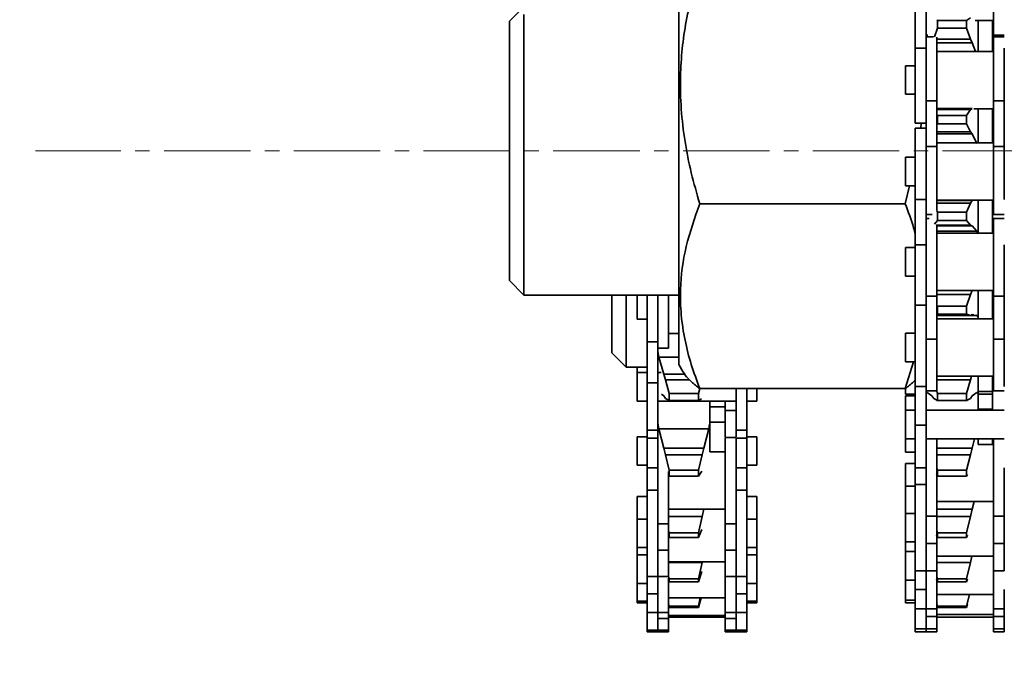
# Model space of a CAD drawing. Header units: millimetres. Extents: x 2945 to 26725, y -1082 to 16127.
# Tile 130 of 151: x 20658 to 20795, y 12262 to 12351. Entities that reach past the tile are written whole.
import ezdxf

# ---------------------------------------------------------------- set-up
doc = ezdxf.new("R2010")
doc.units = ezdxf.units.MM
doc.linetypes.add('点画线', pattern=[18, 12, -2, 2, -2])
doc.layers.get('0').update_dxf_attribs({"lineweight": 35})
for name, color, linetype, lineweight in [('中心线层', 1, '点画线', 18), ('几何体', 7, 'Continuous', 35), ('尺寸线层', 3, 'Continuous', 18)]:
    doc.layers.add(name, color=color, linetype=linetype, lineweight=lineweight)
doc.styles.add('标准', font='txt', dxfattribs={"width": 0.667})
doc.dimstyles.new('GB_尺寸', dxfattribs={"dimtxt": 3.5, "dimasz": 4, "dimexe": 2, "dimexo": 0, "dimtad": 1, "dimdsep": 46, "dimtxsty": '标准', "dimblk": '_CAXARROW', "dimcen": 0, "dimdle": 8, "dimazin": 2, "dimtfac": 0.707107, "dimtdec": 3, "dimtmove": 2, "dimatfit": 3, "dimfxl": 0, "dimfrac": 2, "dimtolj": 1, "dimarcsym": 0})

# ---------------------------------------------------------------- blocks, each defined once
blk = doc.blocks.new('*X159')
at = {"layer": '尺寸线层', "linetype": 'Continuous'}
for points in [[(20437.84, 13747.6), (20447.84, 13667.6), (20427.84, 13667.6)], [(20437.84, 10747.6), (20447.84, 10827.6), (20427.84, 10827.6)]]:
    blk.add_hatch(color=0, dxfattribs=at).paths.add_polyline_path(points, flags=0)
at = {"layer": '尺寸线层', "color": 0, "linetype": 'Continuous'}
for p, q in [((22045.93, 13747.6), (20397.84, 13747.6)), ((20437.84, 13747.6), (20437.84, 10747.6)), ((20790.93, 10747.6), (20397.84, 10747.6))]:
    blk.add_line(p, q, dxfattribs=at)
at = {"layer": '尺寸线层', "color": 0, "insert": (20390.72, 12247.6), "char_height": 70, "width": 255.1041, "attachment_point": 5, "rotation": 90, "line_spacing_factor": 1.15057, "style": '标准'}
blk.add_mtext('\\T1.1;3000', dxfattribs=at)
blk = doc.blocks.new('_CAXARROW')
blk.add_hatch(color=0).paths.add_polyline_path([(0, 0), (-1, 0.125), (-1, -0.125)], flags=0)

msp = doc.modelspace()

# ---------------------------------------------------------------- linework, layer by layer
at = {"layer": '中心线层'}
msp.add_line((23551.999, 12332.598), (20660.189, 12332.598), dxfattribs=at)
at = {"layer": '几何体'}
for p, q in [((20749.414, 12326.333), (20749.414, 12362.223)), ((20793.064, 12359.844), (20793.064, 12348.686)), ((20727.928, 12352.598), (20725.928, 12350.598)), ((20782.214, 12352.969), (20782.214, 12346.845)), ((20783.714, 12352.969), (20783.714, 12346.845)), ((20725.928, 12349.625), (20725.928, 12350.598)), ((20727.928, 12351.517), (20727.928, 12312.598)), ((20785.206, 12350.787), (20785.302, 12350.719)), ((20785.302, 12349.617), (20785.302, 12350.719)), ((20785.302, 12350.719), (20789.34, 12350.719)), ((20789.34, 12350.719), (20789.853, 12351.08)), ((20789.34, 12349.617), (20789.34, 12350.719)), ((20790.542, 12350.711), (20793.064, 12350.711)), ((20792.928, 12346.412), (20792.928, 12350.711)), ((20725.928, 12314.598), (20725.928, 12349.625)), ((20785.302, 12349.617), (20784.901, 12348.452)), ((20789.34, 12349.617), (20785.302, 12349.617)), ((20789.853, 12348.125), (20789.34, 12349.617)), ((20783.714, 12348.686), (20783.954, 12348.686)), ((20784.746, 12348.437), (20783.714, 12348.437)), ((20785.214, 12348.399), (20785.214, 12339.563)), ((20785.214, 12348.125), (20789.853, 12348.125)), ((20785.214, 12347.602), (20790.116, 12347.602)), ((20790.116, 12347.602), (20789.853, 12348.125)), ((20790.545, 12346.412), (20790.116, 12347.602)), ((20793.064, 12348.686), (20794.564, 12348.686)), ((20794.564, 12348.437), (20793.064, 12348.437)), ((20793.064, 12348.437), (20793.064, 12339.563)), ((20782.214, 12346.845), (20782.214, 12336.438)), ((20782.214, 12346.845), (20783.714, 12346.845)), ((20783.714, 12346.845), (20783.714, 12339.563)), ((20793.064, 12346.412), (20785.214, 12346.412)), ((20782.214, 12344.418), (20780.839, 12344.418)), ((20780.839, 12344.418), (20780.839, 12342.961)), ((20780.839, 12342.961), (20780.839, 12340.458)), ((20780.839, 12340.458), (20782.214, 12340.458)), ((20783.714, 12339.563), (20785.214, 12339.563)), ((20783.714, 12339.563), (20783.714, 12333.223)), ((20785.214, 12339.563), (20785.214, 12333.223)), ((20794.564, 12339.563), (20793.064, 12339.563)), ((20793.064, 12339.563), (20793.064, 12333.223)), ((20794.564, 12339.563), (20794.564, 12333.223)), ((20785.214, 12338.504), (20790.116, 12338.504)), ((20785.214, 12338.333), (20789.853, 12338.333)), ((20789.34, 12337.512), (20789.853, 12338.333)), ((20789.853, 12338.333), (20790.116, 12338.504)), ((20790.339, 12338.462), (20793.064, 12338.462)), ((20792.928, 12333.734), (20792.928, 12338.462)), ((20785.302, 12336.369), (20785.302, 12337.512)), ((20785.302, 12337.512), (20789.34, 12337.512)), ((20789.34, 12336.369), (20789.34, 12337.512)), ((20782.214, 12336.438), (20783.714, 12336.438)), ((20783.714, 12335.759), (20782.214, 12335.759)), ((20782.214, 12335.759), (20782.214, 12325.852)), ((20783.052, 12336.438), (20782.981, 12335.759)), ((20785.214, 12335.269), (20789.853, 12335.269)), ((20789.34, 12336.369), (20785.302, 12336.369)), ((20789.853, 12335.269), (20789.34, 12336.369)), ((20790.116, 12334.955), (20789.853, 12335.269)), ((20785.214, 12334.955), (20790.116, 12334.955)), ((20790.773, 12333.643), (20790.116, 12334.955)), ((20783.714, 12333.223), (20783.714, 12325.852)), ((20783.714, 12333.223), (20785.214, 12333.223)), ((20783.714, 12333.223), (20783.714, 12325.852)), ((20793.064, 12333.734), (20785.214, 12333.734)), ((20785.214, 12333.223), (20785.214, 12324.377)), ((20794.564, 12333.223), (20793.064, 12333.223)), ((20793.064, 12333.223), (20793.064, 12323.759)), ((20794.564, 12333.223), (20794.564, 12325.852)), ((20782.214, 12331.739), (20780.839, 12331.739)), ((20780.839, 12331.739), (20780.839, 12329.46)), ((20780.839, 12329.46), (20780.839, 12327.779)), ((20781.431, 12327.779), (20780.818, 12325.272)), ((20780.839, 12327.779), (20782.214, 12327.779)), ((20749.414, 12302.973), (20749.414, 12326.333)), ((20782.214, 12325.852), (20783.714, 12325.852)), ((20782.214, 12325.852), (20782.214, 12319.575)), ((20783.714, 12325.852), (20783.714, 12319.575)), ((20785.214, 12325.784), (20793.064, 12325.784)), ((20785.214, 12325.726), (20790.116, 12325.726)), ((20789.853, 12325.336), (20790.116, 12325.726)), ((20792.928, 12321.179), (20792.928, 12325.784)), ((20752.31, 12325.272), (20780.818, 12325.272)), ((20785.206, 12324.324), (20785.302, 12324.091)), ((20785.214, 12325.336), (20789.853, 12325.336)), ((20789.34, 12324.091), (20789.853, 12325.336)), ((20783.714, 12323.759), (20784.576, 12323.759)), ((20784.123, 12323.204), (20783.714, 12323.204)), ((20785.302, 12322.956), (20784.901, 12322.44)), ((20785.302, 12322.956), (20785.302, 12324.091)), ((20785.302, 12324.091), (20789.34, 12324.091)), ((20789.34, 12322.956), (20785.302, 12322.956)), ((20789.34, 12322.956), (20789.34, 12324.091)), ((20789.853, 12322.295), (20789.34, 12322.956)), ((20793.064, 12323.759), (20794.564, 12323.759)), ((20794.564, 12323.204), (20793.064, 12323.204)), ((20793.064, 12323.204), (20793.064, 12312.436)), ((20785.214, 12322.373), (20785.214, 12312.436)), ((20785.214, 12322.295), (20789.853, 12322.295)), ((20785.214, 12322.204), (20790.116, 12322.204)), ((20790.116, 12322.204), (20789.853, 12322.295)), ((20790.773, 12321.461), (20790.116, 12322.204)), ((20785.214, 12321.461), (20790.773, 12321.461)), ((20793.064, 12321.179), (20785.214, 12321.179)), ((20790.928, 12321.075), (20790.773, 12321.461)), ((20782.214, 12319.184), (20780.839, 12319.184)), ((20780.839, 12319.184), (20780.839, 12316.906)), ((20782.214, 12319.575), (20783.714, 12319.575)), ((20782.214, 12319.575), (20782.214, 12311.204)), ((20783.714, 12319.575), (20783.714, 12312.436)), ((20783.714, 12319.575), (20783.714, 12312.436)), ((20794.564, 12319.575), (20794.564, 12312.436)), ((20780.839, 12316.906), (20780.839, 12315.224)), ((20780.839, 12315.224), (20782.214, 12315.224)), ((20725.928, 12314.598), (20727.928, 12312.598)), ((20727.928, 12312.598), (20749.414, 12312.598)), ((20740.108, 12304.598), (20740.108, 12312.598)), ((20742.108, 12312.598), (20742.108, 12302.598)), ((20743.626, 12312.598), (20743.626, 12310.335)), ((20745.001, 12312.598), (20745.001, 12306.103)), ((20746.501, 12312.632), (20746.501, 12306.103)), ((20746.501, 12312.632), (20746.501, 12306.103)), ((20748.001, 12312.656), (20748.001, 12305.221)), ((20783.714, 12312.436), (20785.214, 12312.436)), ((20783.714, 12312.436), (20783.714, 12306.495)), ((20785.214, 12313.229), (20793.064, 12313.229)), ((20785.214, 12312.656), (20789.853, 12312.656)), ((20785.214, 12312.436), (20785.214, 12306.495)), ((20789.34, 12311.041), (20789.853, 12312.656)), ((20789.853, 12312.656), (20790.107, 12313.229)), ((20792.928, 12309.297), (20792.928, 12313.229)), ((20794.564, 12312.436), (20793.064, 12312.436)), ((20793.064, 12312.436), (20793.064, 12306.495)), ((20794.564, 12312.436), (20794.564, 12306.495)), ((20782.214, 12311.204), (20783.714, 12311.204)), ((20782.214, 12311.204), (20782.214, 12299.901)), ((20785.302, 12309.965), (20785.302, 12311.041)), ((20785.302, 12311.041), (20789.34, 12311.041)), ((20789.34, 12309.965), (20789.34, 12311.041)), ((20743.626, 12310.335), (20743.626, 12309.241)), ((20785.214, 12309.744), (20789.853, 12309.744)), ((20793.064, 12309.297), (20785.214, 12309.297)), ((20785.302, 12309.965), (20785.249, 12309.945)), ((20789.34, 12309.965), (20785.302, 12309.965)), ((20789.72, 12309.822), (20789.34, 12309.965)), ((20789.781, 12309.765), (20790.21, 12309.765)), ((20790.116, 12309.908), (20789.853, 12309.772)), ((20790.33, 12309.861), (20790.116, 12309.908)), ((20790.221, 12309.765), (20790.773, 12309.765)), ((20790.773, 12309.765), (20790.672, 12309.787)), ((20790.928, 12309.535), (20790.773, 12309.765)), ((20790.928, 12309.297), (20790.928, 12309.535)), ((20743.626, 12309.241), (20745.001, 12309.241)), ((20748.001, 12307.246), (20749.414, 12307.246)), ((20782.214, 12307.303), (20780.839, 12307.303)), ((20780.839, 12307.303), (20780.839, 12304.253)), ((20745.001, 12306.103), (20746.501, 12306.103)), ((20745.001, 12306.103), (20745.001, 12300.425)), ((20746.501, 12306.103), (20746.501, 12300.425)), ((20746.501, 12305.221), (20748.001, 12305.221)), ((20783.714, 12306.495), (20785.214, 12306.495)), ((20783.714, 12306.495), (20783.714, 12299.901)), ((20783.714, 12306.495), (20783.714, 12299.901)), ((20785.214, 12306.495), (20785.214, 12299.327)), ((20794.564, 12306.495), (20793.064, 12306.495)), ((20793.064, 12306.495), (20793.064, 12299.322)), ((20794.564, 12306.495), (20794.564, 12299.901)), ((20740.108, 12304.598), (20742.108, 12302.598)), ((20746.501, 12304.75), (20746.655, 12303.999)), ((20746.655, 12303.999), (20747.313, 12301.616)), ((20746.655, 12303.999), (20749.414, 12303.999)), ((20780.839, 12304.253), (20780.839, 12303.343)), ((20742.108, 12302.598), (20745.001, 12302.598)), ((20743.626, 12302.598), (20743.626, 12301.846)), ((20749.414, 12302.973), (20750.032, 12301.904)), ((20781.989, 12303.343), (20780.818, 12299.614)), ((20780.839, 12303.343), (20782.214, 12303.343)), ((20745.001, 12301.846), (20743.626, 12301.846)), ((20743.626, 12301.846), (20743.626, 12298.979)), ((20746.958, 12301.846), (20746.501, 12301.846)), ((20747.313, 12301.616), (20747.576, 12300.848)), ((20747.313, 12301.616), (20750.237, 12301.616)), ((20785.214, 12301.347), (20793.064, 12301.347)), ((20789.853, 12300.848), (20790.024, 12301.347)), ((20792.928, 12296.613), (20792.928, 12301.347)), ((20745.001, 12300.425), (20746.501, 12300.425)), ((20745.001, 12300.425), (20745.001, 12293.866)), ((20746.501, 12300.425), (20746.501, 12293.866)), ((20747.576, 12300.848), (20748.088, 12298.933)), ((20747.576, 12300.848), (20750.891, 12300.848)), ((20782.214, 12299.901), (20783.714, 12299.901)), ((20782.214, 12299.901), (20782.214, 12294.556)), ((20783.714, 12299.901), (20783.714, 12294.556)), ((20785.214, 12300.848), (20789.853, 12300.848)), ((20789.34, 12298.933), (20789.853, 12300.848)), ((20743.626, 12298.979), (20743.626, 12297.886)), ((20747.313, 12298.603), (20746.995, 12298.827)), ((20747.576, 12298.246), (20747.313, 12298.603)), ((20748.088, 12297.963), (20748.088, 12298.933)), ((20748.088, 12298.933), (20752.127, 12298.933)), ((20752.127, 12298.933), (20752.309, 12299.614)), ((20752.127, 12297.963), (20752.127, 12298.933)), ((20752.31, 12299.614), (20780.818, 12299.614)), ((20757.351, 12299.614), (20757.351, 12293.866)), ((20758.851, 12299.614), (20758.851, 12293.866)), ((20760.226, 12299.614), (20760.226, 12297.886)), ((20780.839, 12299.607), (20780.839, 12298.839)), ((20780.839, 12298.839), (20782.214, 12298.839)), ((20782.214, 12298.618), (20780.839, 12298.618)), ((20780.839, 12298.618), (20780.839, 12296.613)), ((20783.714, 12299.322), (20785.163, 12299.322)), ((20784.527, 12298.603), (20783.869, 12299.067)), ((20784.789, 12298.246), (20784.527, 12298.603)), ((20785.173, 12299.416), (20785.302, 12298.933)), ((20785.302, 12297.963), (20785.302, 12298.933)), ((20785.302, 12298.933), (20789.34, 12298.933)), ((20789.34, 12297.963), (20789.34, 12298.933)), ((20790.116, 12298.603), (20789.853, 12298.246)), ((20790.773, 12299.067), (20790.116, 12298.603)), ((20790.928, 12299.002), (20790.773, 12299.067)), ((20790.928, 12299.194), (20792.928, 12299.194)), ((20790.928, 12298.839), (20792.928, 12298.839)), ((20793.064, 12299.322), (20794.564, 12299.322)), ((20743.626, 12297.886), (20745.001, 12297.886)), ((20746.501, 12297.886), (20757.351, 12297.886)), ((20748.088, 12297.963), (20747.576, 12298.246)), ((20748.013, 12297.954), (20752.202, 12297.954)), ((20752.127, 12297.963), (20748.088, 12297.963)), ((20752.56, 12298.202), (20752.127, 12297.963)), ((20753.714, 12294.81), (20753.714, 12297.886)), ((20753.714, 12297.096), (20755.851, 12297.096)), ((20755.851, 12297.886), (20755.851, 12296.573)), ((20758.851, 12297.886), (20760.226, 12297.886)), ((20785.302, 12297.963), (20784.789, 12298.246)), ((20785.227, 12297.954), (20789.415, 12297.954)), ((20789.34, 12297.963), (20785.302, 12297.963)), ((20789.853, 12298.246), (20789.34, 12297.963)), ((20757.351, 12296.573), (20755.851, 12296.573)), ((20755.851, 12296.573), (20755.851, 12292.943)), ((20782.214, 12296.613), (20780.839, 12296.613)), ((20780.839, 12296.613), (20780.839, 12293.564)), ((20794.564, 12296.613), (20783.714, 12296.613)), ((20792.928, 12296.738), (20790.928, 12296.738)), ((20746.501, 12294.81), (20746.655, 12294.015)), ((20755.851, 12294.938), (20753.714, 12294.938)), ((20782.214, 12294.556), (20783.714, 12294.556)), ((20782.214, 12294.556), (20782.214, 12288.633)), ((20783.714, 12294.556), (20783.714, 12288.633)), ((20745.001, 12292.943), (20743.626, 12292.943)), ((20743.626, 12292.943), (20743.626, 12288.983)), ((20745.001, 12293.866), (20746.501, 12293.866)), ((20745.001, 12293.866), (20745.001, 12292.749)), ((20746.655, 12294.015), (20753.56, 12294.015)), ((20746.655, 12294.015), (20747.313, 12291.338)), ((20752.902, 12291.338), (20753.56, 12294.015)), ((20757.351, 12293.866), (20758.851, 12293.866)), ((20757.351, 12293.866), (20757.351, 12292.943)), ((20757.351, 12293.866), (20757.351, 12292.943)), ((20758.851, 12293.866), (20758.851, 12292.749)), ((20760.226, 12292.943), (20758.851, 12292.943)), ((20760.226, 12292.943), (20760.226, 12288.983)), ((20780.839, 12293.564), (20780.839, 12292.653)), ((20745.001, 12292.749), (20746.501, 12292.749)), ((20745.001, 12292.749), (20745.001, 12288.605)), ((20757.351, 12292.842), (20755.851, 12292.842)), ((20755.851, 12292.842), (20755.851, 12280.852)), ((20757.351, 12292.842), (20757.351, 12280.852)), ((20758.851, 12292.749), (20757.351, 12292.749)), ((20758.851, 12292.749), (20758.851, 12288.605)), ((20780.839, 12292.653), (20782.214, 12292.653)), ((20780.839, 12292.653), (20780.839, 12290.783)), ((20783.714, 12292.653), (20794.564, 12292.653)), ((20785.214, 12292.653), (20785.214, 12281.918)), ((20790.116, 12291.338), (20790.439, 12292.653)), ((20793.064, 12291.873), (20790.925, 12291.873)), ((20792.928, 12291.873), (20792.928, 12292.653)), ((20793.064, 12292.653), (20793.064, 12281.918)), ((20747.313, 12291.338), (20747.576, 12290.427)), ((20747.313, 12291.338), (20752.902, 12291.338)), ((20747.576, 12290.427), (20748.088, 12288.297)), ((20747.576, 12290.427), (20752.639, 12290.427)), ((20752.127, 12288.297), (20752.639, 12290.427)), ((20752.639, 12290.427), (20752.902, 12291.338)), ((20755.851, 12290.817), (20753.714, 12290.817)), ((20780.839, 12290.783), (20782.214, 12290.783)), ((20785.214, 12291.338), (20790.116, 12291.338)), ((20785.214, 12290.427), (20789.853, 12290.427)), ((20789.34, 12288.297), (20789.853, 12290.427)), ((20789.853, 12290.427), (20790.116, 12291.338)), ((20743.626, 12288.983), (20745.001, 12288.983)), ((20758.851, 12288.983), (20760.226, 12288.983)), ((20782.214, 12289.224), (20780.839, 12289.224)), ((20780.839, 12289.224), (20780.839, 12286.077)), ((20745.001, 12288.605), (20745.001, 12285.534)), ((20745.001, 12288.605), (20746.501, 12288.605)), ((20748.001, 12288.101), (20748.001, 12280.852)), ((20748.088, 12287.474), (20748.088, 12288.297)), ((20748.088, 12288.297), (20752.127, 12288.297)), ((20752.127, 12287.474), (20748.088, 12287.474)), ((20752.127, 12287.474), (20752.127, 12288.297)), ((20752.596, 12288.158), (20752.127, 12287.474)), ((20758.851, 12288.605), (20757.351, 12288.605)), ((20758.851, 12288.605), (20758.851, 12285.534)), ((20782.214, 12288.633), (20783.714, 12288.633)), ((20782.214, 12288.633), (20782.214, 12286.322)), ((20783.714, 12288.633), (20783.714, 12281.918)), ((20785.302, 12287.474), (20785.165, 12287.674)), ((20785.214, 12288.661), (20785.302, 12288.297)), ((20785.302, 12287.474), (20785.302, 12288.297)), ((20785.302, 12288.297), (20789.34, 12288.297)), ((20789.34, 12287.474), (20785.302, 12287.474)), ((20789.34, 12287.474), (20789.34, 12288.297)), ((20789.477, 12287.674), (20789.34, 12287.474)), ((20794.564, 12288.633), (20794.564, 12281.918)), ((20782.214, 12286.077), (20780.839, 12286.077)), ((20780.839, 12286.077), (20780.839, 12282.302)), ((20783.714, 12286.322), (20782.214, 12286.322)), ((20782.214, 12286.322), (20782.214, 12274.322)), ((20746.501, 12285.534), (20745.001, 12285.534)), ((20745.001, 12285.534), (20745.001, 12273.534)), ((20758.851, 12285.534), (20757.351, 12285.534)), ((20758.851, 12285.534), (20758.851, 12273.534)), ((20745.001, 12284.656), (20743.626, 12284.656)), ((20743.626, 12284.656), (20743.626, 12281.514)), ((20760.226, 12284.656), (20758.851, 12284.656)), ((20760.226, 12284.656), (20760.226, 12281.514)), ((20785.214, 12283.923), (20793.064, 12283.923)), ((20790.116, 12282.863), (20790.36, 12283.923)), ((20748.001, 12282.867), (20755.851, 12282.867)), ((20748.001, 12282.863), (20752.902, 12282.863)), ((20752.639, 12281.849), (20752.902, 12282.863)), ((20782.214, 12282.302), (20780.839, 12282.302)), ((20780.839, 12282.302), (20780.839, 12278.522)), ((20785.214, 12282.863), (20790.116, 12282.863)), ((20789.853, 12281.849), (20790.116, 12282.863)), ((20745.001, 12281.514), (20743.626, 12281.514)), ((20743.626, 12281.514), (20743.626, 12277.713)), ((20746.501, 12280.852), (20748.001, 12280.852)), ((20746.501, 12280.852), (20746.501, 12277.197)), ((20748.001, 12281.849), (20752.639, 12281.849)), ((20748.001, 12280.852), (20748.001, 12277.197)), ((20752.127, 12279.597), (20752.639, 12281.849)), ((20757.351, 12280.852), (20755.851, 12280.852)), ((20755.851, 12280.852), (20755.851, 12277.197)), ((20757.351, 12280.852), (20757.351, 12277.197)), ((20760.226, 12281.514), (20758.851, 12281.514)), ((20760.226, 12281.514), (20760.226, 12277.713)), ((20783.714, 12281.918), (20785.214, 12281.918)), ((20783.714, 12281.918), (20783.714, 12278.13)), ((20785.214, 12281.918), (20785.214, 12278.13)), ((20785.214, 12281.849), (20789.853, 12281.849)), ((20789.34, 12279.597), (20789.853, 12281.849)), ((20794.564, 12281.918), (20793.064, 12281.918)), ((20793.064, 12281.918), (20793.064, 12278.13)), ((20794.564, 12281.918), (20794.564, 12278.13)), ((20748.001, 12279.981), (20748.088, 12279.597)), ((20748.088, 12278.958), (20748.088, 12279.597)), ((20748.088, 12279.597), (20752.127, 12279.597)), ((20752.596, 12280.037), (20752.127, 12278.958)), ((20752.127, 12278.958), (20752.127, 12279.597)), ((20785.302, 12278.958), (20785.165, 12279.272)), ((20785.214, 12279.981), (20785.302, 12279.597)), ((20785.302, 12278.958), (20785.302, 12279.597)), ((20785.302, 12279.597), (20789.34, 12279.597)), ((20789.34, 12278.958), (20789.34, 12279.597)), ((20789.477, 12279.272), (20789.34, 12278.958)), ((20752.127, 12278.958), (20748.088, 12278.958)), ((20780.839, 12278.522), (20780.839, 12278.342)), ((20780.839, 12278.342), (20782.214, 12278.342)), ((20780.839, 12278.342), (20780.839, 12277.01)), ((20783.714, 12278.13), (20785.214, 12278.13)), ((20783.714, 12278.13), (20783.714, 12274.322)), ((20783.714, 12278.114), (20783.714, 12274.322)), ((20785.214, 12278.13), (20785.214, 12274.322)), ((20789.34, 12278.958), (20785.302, 12278.958)), ((20794.564, 12278.13), (20793.064, 12278.13)), ((20793.064, 12278.13), (20793.064, 12274.322)), ((20794.564, 12278.13), (20794.564, 12274.322)), ((20743.626, 12277.713), (20743.626, 12277.554)), ((20743.626, 12277.554), (20745.001, 12277.554)), ((20743.626, 12277.554), (20743.626, 12276.525)), ((20745.001, 12276.525), (20743.626, 12276.525)), ((20743.626, 12276.525), (20743.626, 12272.724)), ((20746.501, 12277.197), (20748.001, 12277.197)), ((20746.501, 12277.197), (20746.501, 12273.534)), ((20746.501, 12277.197), (20746.501, 12273.534)), ((20748.001, 12277.197), (20748.001, 12273.534)), ((20757.351, 12277.197), (20755.851, 12277.197)), ((20755.851, 12277.197), (20755.851, 12273.534)), ((20757.351, 12277.197), (20757.351, 12273.534)), ((20757.351, 12277.197), (20757.351, 12273.534)), ((20758.851, 12277.554), (20760.226, 12277.554)), ((20760.226, 12276.525), (20758.851, 12276.525)), ((20760.226, 12277.713), (20760.226, 12277.554)), ((20760.226, 12277.554), (20760.226, 12276.525)), ((20760.226, 12276.525), (20760.226, 12272.724)), ((20782.214, 12277.01), (20780.839, 12277.01)), ((20780.839, 12277.01), (20780.839, 12273.23)), ((20748.001, 12275.559), (20755.851, 12275.559)), ((20748.001, 12275.489), (20752.639, 12275.489)), ((20752.127, 12273.213), (20752.639, 12275.489)), ((20752.639, 12275.489), (20752.656, 12275.559)), ((20785.214, 12276.347), (20793.064, 12276.347)), ((20785.214, 12275.489), (20789.853, 12275.489)), ((20789.34, 12273.213), (20789.853, 12275.489)), ((20789.853, 12275.489), (20790.063, 12276.347)), ((20752.596, 12274.213), (20752.127, 12272.786)), ((20782.214, 12274.322), (20783.714, 12274.322)), ((20782.214, 12274.322), (20782.214, 12271.725)), ((20783.714, 12274.322), (20785.214, 12274.322)), ((20783.714, 12274.322), (20783.714, 12271.725)), ((20785.214, 12274.322), (20785.214, 12269.03)), ((20793.064, 12274.322), (20794.564, 12274.322)), ((20793.064, 12274.322), (20793.064, 12269.03)), ((20743.626, 12272.724), (20743.626, 12272.565)), ((20743.626, 12272.565), (20745.001, 12272.565)), ((20743.626, 12272.565), (20743.626, 12270.113)), ((20745.001, 12273.534), (20746.501, 12273.534)), ((20745.001, 12273.534), (20745.001, 12271.11)), ((20746.501, 12273.534), (20748.001, 12273.534)), ((20746.501, 12273.534), (20746.501, 12271.11)), ((20748.001, 12273.602), (20748.088, 12273.213)), ((20748.001, 12273.308), (20748.001, 12268.545)), ((20748.088, 12272.786), (20748.088, 12273.213)), ((20748.088, 12273.213), (20752.127, 12273.213)), ((20752.127, 12272.786), (20748.088, 12272.786)), ((20752.127, 12272.786), (20752.127, 12273.213)), ((20755.851, 12273.534), (20757.351, 12273.534)), ((20755.851, 12273.534), (20755.851, 12268.545)), ((20757.351, 12273.534), (20758.851, 12273.534)), ((20757.351, 12273.534), (20757.351, 12271.11)), ((20758.851, 12273.534), (20758.851, 12271.11)), ((20758.851, 12272.565), (20760.226, 12272.565)), ((20760.226, 12272.724), (20760.226, 12272.565)), ((20760.226, 12272.565), (20760.226, 12270.113)), ((20780.839, 12273.23), (20780.839, 12273.05)), ((20780.839, 12273.05), (20782.214, 12273.05)), ((20780.839, 12273.05), (20780.839, 12270.276)), ((20785.302, 12272.786), (20785.165, 12273.202)), ((20785.214, 12273.602), (20785.302, 12273.213)), ((20785.302, 12272.786), (20785.302, 12273.213)), ((20785.302, 12273.213), (20789.34, 12273.213)), ((20789.34, 12272.786), (20785.302, 12272.786)), ((20789.34, 12272.786), (20789.34, 12273.213)), ((20789.477, 12273.202), (20789.34, 12272.786)), ((20745.001, 12271.11), (20746.501, 12271.11)), ((20745.001, 12271.11), (20745.001, 12268.545)), ((20746.501, 12271.11), (20746.501, 12268.545)), ((20758.851, 12271.11), (20757.351, 12271.11)), ((20757.351, 12271.11), (20757.351, 12268.545)), ((20758.851, 12271.11), (20758.851, 12268.545)), ((20782.214, 12271.725), (20783.714, 12271.725)), ((20782.214, 12271.725), (20782.214, 12269.03)), ((20783.714, 12271.725), (20783.714, 12269.03)), ((20783.714, 12271.725), (20783.714, 12269.03)), ((20785.214, 12271.055), (20793.064, 12271.055)), ((20789.34, 12269.425), (20789.72, 12271.055)), ((20794.564, 12271.725), (20794.564, 12269.03)), ((20743.626, 12270.113), (20745.001, 12270.113)), ((20743.626, 12270.113), (20743.626, 12269.869)), ((20743.626, 12269.869), (20745.001, 12269.869)), ((20748.001, 12270.57), (20755.851, 12270.57)), ((20748.001, 12269.8), (20748.088, 12269.425)), ((20752.494, 12270.57), (20752.127, 12269.228)), ((20752.127, 12269.425), (20752.393, 12270.57)), ((20758.851, 12270.113), (20760.226, 12270.113)), ((20758.851, 12269.869), (20760.226, 12269.869)), ((20760.226, 12270.113), (20760.226, 12269.869)), ((20780.839, 12270.276), (20780.839, 12270.275)), ((20780.839, 12270.276), (20780.839, 12269.87)), ((20780.839, 12270.275), (20782.214, 12270.275)), ((20780.839, 12269.87), (20780.839, 12269.869)), ((20780.839, 12269.869), (20782.214, 12269.869)), ((20785.214, 12269.8), (20785.302, 12269.425)), ((20789.477, 12269.727), (20789.34, 12269.228)), ((20745.001, 12268.545), (20746.501, 12268.545)), ((20745.001, 12268.545), (20745.001, 12266.093)), ((20746.501, 12268.545), (20748.001, 12268.545)), ((20746.501, 12268.545), (20746.501, 12267.71)), ((20746.501, 12268.545), (20746.501, 12266.093)), ((20748.088, 12269.228), (20748.001, 12269.547)), ((20748.001, 12268.545), (20748.001, 12267.71)), ((20748.088, 12269.228), (20748.088, 12269.425)), ((20748.088, 12269.425), (20752.127, 12269.425)), ((20752.127, 12269.228), (20748.088, 12269.228)), ((20752.127, 12269.228), (20752.127, 12269.425)), ((20755.851, 12268.545), (20757.351, 12268.545)), ((20755.851, 12268.545), (20755.851, 12267.71)), ((20757.351, 12268.545), (20758.851, 12268.545)), ((20757.351, 12268.545), (20757.351, 12267.71)), ((20757.351, 12268.545), (20757.351, 12266.093)), ((20758.851, 12268.545), (20758.851, 12266.093)), ((20782.214, 12269.03), (20783.714, 12269.03)), ((20782.214, 12269.03), (20782.214, 12266.255)), ((20783.714, 12269.03), (20785.214, 12269.03)), ((20783.714, 12269.03), (20783.714, 12267.98)), ((20783.714, 12269.03), (20783.714, 12266.255)), ((20785.302, 12269.228), (20785.214, 12269.547)), ((20785.214, 12269.03), (20785.214, 12267.98)), ((20785.302, 12269.228), (20785.302, 12269.425)), ((20785.302, 12269.425), (20789.34, 12269.425)), ((20789.34, 12269.228), (20785.302, 12269.228)), ((20789.34, 12269.228), (20789.34, 12269.425)), ((20793.064, 12269.03), (20794.564, 12269.03)), ((20793.064, 12269.03), (20793.064, 12267.98)), ((20794.564, 12269.03), (20794.564, 12267.98)), ((20746.501, 12267.71), (20748.001, 12267.71)), ((20746.501, 12267.71), (20746.501, 12266.093)), ((20748.001, 12268.118), (20755.851, 12268.118)), ((20748.001, 12267.874), (20755.851, 12267.874)), ((20748.001, 12267.71), (20748.001, 12266.093)), ((20757.351, 12267.71), (20755.851, 12267.71)), ((20755.851, 12267.71), (20755.851, 12266.093)), ((20757.351, 12267.71), (20757.351, 12266.093)), ((20783.714, 12267.98), (20785.214, 12267.98)), ((20783.714, 12267.98), (20783.714, 12266.254)), ((20785.214, 12268.279), (20793.064, 12268.279)), ((20785.214, 12267.98), (20785.214, 12266.254)), ((20785.214, 12267.874), (20793.064, 12267.874)), ((20794.564, 12267.98), (20793.064, 12267.98)), ((20793.064, 12267.98), (20793.064, 12266.254)), ((20794.564, 12267.98), (20794.564, 12266.254)), ((20745.001, 12266.093), (20746.501, 12266.093)), ((20745.001, 12266.093), (20745.001, 12265.849)), ((20745.001, 12265.849), (20746.501, 12265.849)), ((20746.501, 12266.093), (20748.001, 12266.093)), ((20746.501, 12266.093), (20746.501, 12265.849)), ((20746.501, 12266.093), (20746.501, 12265.849)), ((20746.501, 12265.849), (20748.001, 12265.849)), ((20748.001, 12266.093), (20748.001, 12265.849)), ((20755.851, 12266.093), (20757.351, 12266.093)), ((20755.851, 12266.093), (20755.851, 12265.849)), ((20755.851, 12265.849), (20757.351, 12265.849)), ((20757.351, 12266.093), (20758.851, 12266.093)), ((20757.351, 12266.093), (20757.351, 12265.849)), ((20757.351, 12266.093), (20757.351, 12265.849)), ((20757.351, 12265.849), (20758.851, 12265.849)), ((20758.851, 12266.093), (20758.851, 12265.849)), ((20782.214, 12266.255), (20783.714, 12266.255)), ((20782.214, 12266.255), (20782.214, 12265.849)), ((20782.214, 12265.849), (20783.714, 12265.849)), ((20783.714, 12266.255), (20783.714, 12265.849)), ((20783.714, 12266.255), (20783.714, 12265.849)), ((20783.714, 12266.254), (20785.214, 12266.254)), ((20783.714, 12265.849), (20785.214, 12265.849)), ((20785.214, 12266.254), (20785.214, 12265.849)), ((20793.064, 12266.254), (20794.564, 12266.254)), ((20793.064, 12266.254), (20793.064, 12265.849)), ((20793.064, 12265.849), (20794.564, 12265.849)), ((20794.564, 12266.255), (20794.564, 12265.849))]:
    msp.add_line(p, q, dxfattribs=at)
for points in [[(20790.928, 12346.412), (20790.928, 12346.792), (20790.928, 12347.614), (20790.928, 12348.432), (20790.928, 12349.246), (20790.928, 12350.057), (20790.928, 12350.711)], [(20783.714, 12346.859), (20783.714, 12346.538), (20783.714, 12345.324), (20783.714, 12343.931), (20783.714, 12342.444), (20783.714, 12340.957), (20783.714, 12339.563)], [(20794.564, 12346.859), (20794.564, 12346.538), (20794.564, 12345.324), (20794.564, 12343.931), (20794.564, 12342.444), (20794.564, 12340.957), (20794.564, 12339.563)], [(20790.928, 12333.734), (20790.928, 12333.968), (20790.928, 12334.816), (20790.928, 12335.664), (20790.928, 12336.512), (20790.928, 12337.358), (20790.928, 12338.203), (20790.928, 12338.462)], [(20790.928, 12321.075), (20790.928, 12321.908), (20790.928, 12322.744), (20790.928, 12323.581), (20790.928, 12324.42), (20790.928, 12325.262), (20790.928, 12325.784)], [(20790.928, 12309.535), (20790.928, 12310.316), (20790.928, 12311.102), (20790.928, 12311.892), (20790.928, 12312.687), (20790.928, 12313.229)], [(20790.928, 12299.002), (20790.928, 12299.697), (20790.928, 12300.399), (20790.928, 12301.108), (20790.928, 12301.347)], [(20790.928, 12296.613), (20790.928, 12296.919), (20790.928, 12297.53), (20790.928, 12298.059), (20790.928, 12298.489), (20790.928, 12298.807), (20790.928, 12299.002)], [(20753.714, 12290.817), (20753.714, 12291.104), (20753.714, 12291.7), (20753.714, 12292.305), (20753.714, 12292.918), (20753.714, 12293.54), (20753.714, 12294.171), (20753.714, 12294.81)], [(20746.501, 12292.557), (20746.501, 12292.918), (20746.501, 12293.54), (20746.501, 12293.866)], [(20746.501, 12292.557), (20746.501, 12292.515), (20746.501, 12291.854), (20746.501, 12290.881), (20746.501, 12289.655), (20746.501, 12288.254), (20746.501, 12286.765), (20746.501, 12285.281), (20746.501, 12283.894), (20746.501, 12282.691), (20746.501, 12281.747), (20746.501, 12281.121), (20746.501, 12280.852)], [(20790.928, 12291.873), (20790.928, 12292.305), (20790.928, 12292.653)], [(20746.501, 12271.127), (20746.501, 12270.762), (20746.501, 12269.726), (20746.501, 12268.99), (20746.501, 12268.601), (20746.501, 12268.545)], [(20757.351, 12271.127), (20757.351, 12270.762), (20757.351, 12269.726), (20757.351, 12268.99), (20757.351, 12268.601), (20757.351, 12268.545)]]:
    msp.add_lwpolyline(points, dxfattribs=at)
for points, knots in [([(20752.31, 12325.272), (20751.902, 12326.697), (20751.087, 12329.547), (20750.209, 12333.935), (20749.68, 12338.407), (20749.55, 12343.999), (20750.241, 12350.697), (20751.616, 12355.721), (20752.31, 12358.256)], [0, 0, 0, 0, 4.4383424, 8.8754299, 13.4117826, 17.9473168, 25.6708717, 33.5372749, 33.5372749, 33.5372749, 33.5372749]), ([(20752.31, 12299.614), (20751.902, 12300.722), (20751.087, 12302.939), (20750.209, 12306.353), (20749.68, 12309.831), (20749.55, 12314.181), (20750.241, 12319.391), (20751.616, 12323.3), (20752.31, 12325.272)], [0, 0, 0, 0, 3.4889166, 6.9768466, 10.5428076, 14.1081252, 20.1794997, 26.363165, 26.363165, 26.363165, 26.363165]), ([(20780.818, 12325.272), (20781.245, 12324.166), (20781.785, 12322.768), (20782.14, 12321.338), (20782.214, 12321.039)], [0, 0, 0, 0, 3.5266749, 4.4608831, 4.4608831, 4.4608831, 4.4608831]), ([(20750.074, 12301.909), (20750.147, 12301.765), (20750.381, 12301.306), (20751.128, 12300.539), (20751.915, 12299.923), (20752.31, 12299.614)], [0, 0, 0, 0, 0.5964833, 1.9093574, 3.2348763, 3.2348763, 3.2348763, 3.2348763]), ([(20780.818, 12299.614), (20781.234, 12299.922), (20781.772, 12300.321), (20782.133, 12300.729), (20782.214, 12300.821)], [0, 0, 0, 0, 1.4302881, 1.8497728, 1.8497728, 1.8497728, 1.8497728]), ([(20753.56, 12294.015), (20753.562, 12294.028), (20753.618, 12294.286), (20753.667, 12294.554), (20753.714, 12294.81)], [0, 0, 0, 0, 0.03780845, 0.80925992, 0.80925992, 0.80925992, 0.80925992])]:
    msp.add_open_spline(points, degree=3, knots=knots, dxfattribs=at)

# ---------------------------------------------------------------- dimensions: what is measured, and where the dimension line sits
at = {"layer": '尺寸线层'}
dim = msp.add_linear_dim(base=(20437.841, 10747.598), p1=(22045.928, 13747.598), p2=(20790.928, 10747.598), angle=270, dimstyle='GB_尺寸', override={"dimscale": 20, "dimsah": 1, "dimtfill": 1, "dimtzin": 0}, dxfattribs=at)
dim.commit()
dim.dimension.update_dxf_attribs({"geometry": '*X159', "text_midpoint": (20390.719, 12247.598), "dimtype": 160})

doc.saveas('drawing.dxf')
